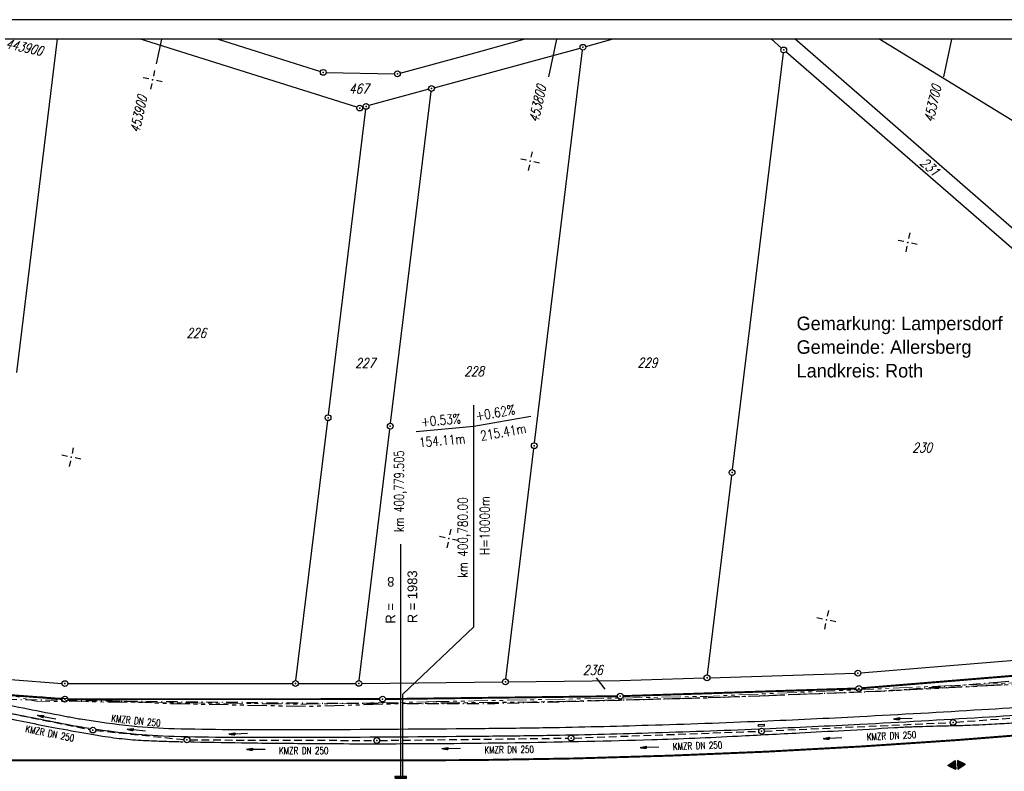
# Model space of a CAD drawing. Extents: x 0 to 1135, y 0 to 420.
# Tile 30 of 77: x 501 to 756, y 225 to 420. Entities that reach past the tile are written whole.
import ezdxf
from ezdxf.enums import TextEntityAlignment as Align

# ---------------------------------------------------------------- set-up
doc = ezdxf.new("R2010")
doc.units = 0
doc.header["$LTSCALE"] = 2
doc.header["$MEASUREMENT"] = 0
for name, pattern in [('AUSGEZOGEN', [0]), ('BAB-FM2', [2.6, 1.5, -0.5, 0.1, -0.5]), ('EinAusfädelung', [3.5, 2.5, -1]), ('GESTRICH-X2', [1.5, 1, -0.5]), ('PHANTOMX2', [5, 2.5, -0.5, 0.5, -0.5, 0.5, -0.5])]:
    doc.linetypes.add(name, pattern=pattern)
doc.layers.get('0').update_dxf_attribs({"color": 8, "linetype": 'AUSGEZOGEN'})
for name, color, linetype in [('ACHSELEMENT', 8, 'AUSGEZOGEN'), ('BAB_FM', 8, 'BAB-FM2'), ('EINAUSF', 8, 'EinAusfädelung'), ('FBRTOP', 8, 'AUSGEZOGEN'), ('FLSTNR', 8, 'AUSGEZOGEN'), ('GEF', 8, 'AUSGEZOGEN'), ('GRENZL', 8, 'AUSGEZOGEN'), ('GRENZL-BAB', 7, 'AUSGEZOGEN'), ('GRENZP', 8, 'AUSGEZOGEN'), ('GRENZP-BAB', 7, 'AUSGEZOGEN'), ('KANAL', 200, 'GESTRICH-X2'), ('Lichtwellenleiter COLT', 8, 'PHANTOMX2'), ('Lichtwellenleiter GLH', 8, 'PHANTOMX2'), ('MULDE', 8, 'AUSGEZOGEN'), ('NETZ', 250, 'AUSGEZOGEN'), ('NZ', 8, 'AUSGEZOGEN'), ('PFEIL', 200, 'CONTINUOUS'), ('PFEILTOP', 8, 'AUSGEZOGEN'), ('RAHMEN', 250, 'AUSGEZOGEN'), ('SCHLITZRINNE', 200, 'AUSGEZOGEN'), ('SCHRIFT', 8, 'AUSGEZOGEN'), ('SCHSYMBOL', 200, 'AUSGEZOGEN'), ('TEXTO', 200, 'CONTINUOUS')]:
    doc.layers.add(name, color=color, linetype=linetype)
doc.styles.add('ROMANS', font='romans.shx', dxfattribs={"width": 0.8})
doc.styles.add('UNIR-H', font='unir_h.shx', dxfattribs={"width": 0.8})

# ---------------------------------------------------------------- blocks, each defined once
blk = doc.blocks.new('IKR')
at = {"color": 0}
for p, q in [((-2.5, 0), (-1, 0)), ((0, 1), (0, 2.5)), ((1, 0), (2.5, 0)), ((0, -2.5), (0, -1))]:
    blk.add_line(p, q, dxfattribs=at)
blk.add_circle((0, 0), 0.05, dxfattribs=at)
blk.add_point((0, 0), dxfattribs=at)
blk = doc.blocks.new('*X46')
at = {"color": 0}
for p, q in [((770.07, 141.84), (771.01, 142.77)), ((770.09, 141.92), (771, 142.83)), ((770.1, 142.01), (770.99, 142.89)), ((770.11, 142.09), (770.98, 142.96)), ((770.13, 142.17), (770.97, 143.02)), ((770.14, 142.26), (770.96, 143.08)), ((770.15, 142.34), (770.95, 143.14)), ((770.16, 142.42), (770.94, 143.2)), ((770.18, 142.51), (770.93, 143.26)), ((770.19, 142.59), (770.92, 143.32)), ((770.2, 142.67), (770.91, 143.38)), ((770.22, 142.76), (770.9, 143.45)), ((770.23, 142.84), (770.89, 143.51)), ((770.24, 142.93), (770.88, 143.57)), ((770.25, 143.01), (770.88, 143.63)), ((770.27, 143.09), (770.87, 143.69)), ((770.28, 143.18), (770.86, 143.75)), ((770.29, 143.26), (770.85, 143.81)), ((770.3, 143.34), (770.84, 143.88)), ((770.32, 143.43), (770.83, 143.94)), ((770.33, 143.51), (770.82, 144)), ((770.34, 143.59), (770.81, 144.06)), ((770.36, 143.68), (770.8, 144.12)), ((770.37, 143.76), (770.79, 144.18)), ((770.38, 143.84), (770.78, 144.24)), ((770.39, 143.93), (770.77, 144.3)), ((770.41, 144.01), (770.76, 144.37)), ((770.42, 144.09), (770.75, 144.43)), ((770.43, 144.18), (770.74, 144.49)), ((770.45, 144.26), (770.73, 144.55)), ((770.46, 144.34), (770.72, 144.61)), ((770.47, 144.43), (770.72, 144.67)), ((770.48, 144.51), (770.71, 144.73)), ((770.5, 144.6), (770.7, 144.8)), ((770.51, 144.68), (770.69, 144.86)), ((770.52, 144.76), (770.68, 144.92)), ((770.53, 144.85), (770.67, 144.98)), ((770.55, 144.93), (770.66, 145.04)), ((770.56, 145.01), (770.65, 145.1)), ((770.57, 145.1), (770.64, 145.16)), ((770.59, 145.18), (770.63, 145.22)), ((770.6, 145.26), (770.62, 145.29)), ((769.55, 138.42), (771.39, 140.26)), ((769.56, 138.5), (771.38, 140.32)), ((769.58, 138.58), (771.37, 140.38)), ((769.59, 138.67), (771.36, 140.44)), ((769.6, 138.75), (771.35, 140.5)), ((769.61, 138.83), (771.34, 140.56)), ((769.63, 138.92), (771.34, 140.63)), ((769.64, 139), (771.33, 140.69)), ((769.65, 139.08), (771.32, 140.75)), ((769.67, 139.17), (771.31, 140.81)), ((769.68, 139.25), (771.3, 140.87)), ((769.69, 139.34), (771.29, 140.93)), ((769.7, 139.42), (771.28, 140.99)), ((769.72, 139.5), (771.27, 141.05)), ((769.73, 139.59), (771.26, 141.12)), ((769.74, 139.67), (771.25, 141.18)), ((769.76, 139.75), (771.24, 141.24)), ((769.77, 139.84), (771.23, 141.3)), ((769.78, 139.92), (771.22, 141.36)), ((769.79, 140), (771.21, 141.42)), ((769.81, 140.09), (771.2, 141.48)), ((769.82, 140.17), (771.19, 141.55)), ((769.83, 140.25), (771.18, 141.61)), ((769.84, 140.34), (771.18, 141.67)), ((769.86, 140.42), (771.17, 141.73)), ((769.87, 140.5), (771.16, 141.79)), ((769.88, 140.59), (771.15, 141.85)), ((769.9, 140.67), (771.14, 141.91)), ((769.91, 140.75), (771.13, 141.97)), ((769.92, 140.84), (771.12, 142.04)), ((769.93, 140.92), (771.11, 142.1)), ((769.95, 141.01), (771.1, 142.16)), ((769.96, 141.09), (771.09, 142.22)), ((769.97, 141.17), (771.08, 142.28)), ((769.99, 141.26), (771.07, 142.34)), ((770, 141.34), (771.06, 142.4)), ((770.01, 141.42), (771.05, 142.47)), ((770.02, 141.51), (771.04, 142.53)), ((770.04, 141.59), (771.03, 142.59)), ((770.05, 141.67), (771.03, 142.65)), ((770.06, 141.76), (771.02, 142.71)), ((769.12, 135.58), (771.71, 138.17)), ((769.13, 135.66), (771.7, 138.23)), ((769.14, 135.75), (771.69, 138.29)), ((769.15, 135.83), (771.68, 138.36)), ((769.16, 135.55), (771.72, 138.11)), ((769.17, 135.91), (771.67, 138.42)), ((769.18, 136), (771.66, 138.48)), ((769.19, 136.08), (771.65, 138.54)), ((769.21, 136.16), (771.64, 138.6)), ((769.22, 136.25), (771.64, 138.66)), ((769.23, 136.33), (771.63, 138.72)), ((769.23, 135.55), (771.73, 138.05)), ((769.24, 136.41), (771.62, 138.79)), ((769.26, 136.5), (771.61, 138.85)), ((769.27, 136.58), (771.6, 138.91)), ((769.28, 136.66), (771.59, 138.97)), ((769.3, 136.75), (771.58, 139.03)), ((769.3, 135.55), (771.74, 137.99)), ((769.31, 136.83), (771.57, 139.09)), ((769.32, 136.91), (771.56, 139.15)), ((769.33, 137), (771.55, 139.21)), ((769.35, 137.08), (771.54, 139.28)), ((769.36, 137.16), (771.53, 139.34)), ((769.37, 137.25), (771.52, 139.4)), ((769.37, 135.55), (771.75, 137.93)), ((769.38, 137.33), (771.51, 139.46)), ((769.4, 137.42), (771.5, 139.52)), ((769.41, 137.5), (771.49, 139.58)), ((769.42, 137.58), (771.49, 139.64)), ((769.44, 137.67), (771.48, 139.71)), ((769.44, 135.55), (771.76, 137.87)), ((769.45, 137.75), (771.47, 139.77)), ((769.46, 137.83), (771.46, 139.83)), ((769.47, 137.92), (771.45, 139.89)), ((769.49, 138), (771.44, 139.95)), ((769.5, 138.08), (771.43, 140.01)), ((769.51, 138.17), (771.42, 140.07)), ((769.51, 135.55), (771.77, 137.8)), ((769.53, 138.25), (771.41, 140.13)), ((769.54, 138.33), (771.4, 140.2)), ((769.58, 135.55), (771.78, 137.74)), ((769.65, 135.55), (771.79, 137.68)), ((769.72, 135.55), (771.79, 137.62)), ((769.79, 135.55), (771.8, 137.56)), ((769.86, 135.55), (771.81, 137.5)), ((769.94, 135.55), (771.82, 137.44)), ((770.01, 135.55), (771.83, 137.38)), ((770.08, 135.55), (771.84, 137.31)), ((770.15, 135.55), (771.85, 137.25)), ((770.22, 135.55), (771.86, 137.19)), ((770.29, 135.55), (771.87, 137.13)), ((770.36, 135.55), (771.88, 137.07)), ((770.43, 135.55), (771.89, 137.01)), ((770.5, 135.55), (771.9, 136.95)), ((770.57, 135.55), (771.91, 136.88)), ((770.64, 135.55), (771.92, 136.82)), ((770.71, 135.55), (771.93, 136.76)), ((770.78, 135.55), (771.94, 136.7)), ((770.85, 135.55), (771.95, 136.64)), ((770.93, 135.55), (771.95, 136.58)), ((771, 135.55), (771.96, 136.52)), ((771.07, 135.55), (771.97, 136.46)), ((771.14, 135.55), (771.98, 136.39)), ((771.21, 135.55), (771.99, 136.33)), ((771.28, 135.55), (772, 136.27)), ((771.35, 135.55), (772.01, 136.21)), ((771.42, 135.55), (772.02, 136.15)), ((771.49, 135.55), (772.03, 136.09)), ((771.56, 135.55), (772.04, 136.03)), ((771.63, 135.55), (772.05, 135.96)), ((771.7, 135.55), (772.06, 135.9)), ((771.77, 135.55), (772.07, 135.84)), ((771.84, 135.55), (772.08, 135.78)), ((771.92, 135.55), (772.09, 135.72)), ((771.99, 135.55), (772.1, 135.66)), ((772.06, 135.55), (772.1, 135.6))]:
    blk.add_line(p, q, dxfattribs=at)
blk = doc.blocks.new('ELPFEIL')
for p, q in [((0, 0), (-1.5, -9.8)), ((0, 0), (0, -70)), ((1.5, -9.8), (0, 0)), ((-1.5, -9.8), (1.5, -9.8))]:
    blk.add_line(p, q)
blk.add_blockref('*X46', (-770.612, -145.349))
blk = doc.blocks.new('GST')
at = {"color": 0}
blk.add_circle((0, 0), 0.75, dxfattribs=at)
blk.add_point((0, 0), dxfattribs=at)
blk = doc.blocks.new('10')
blk.add_blockref('GST', (0, 0))
blk = doc.blocks.new('13')
blk.add_lwpolyline([(0.76, 1.22), (-0.75, 1.22), (-0.75, 1.8), (0.76, 1.8)], close=True)
at = {"rotation": 180}
blk.add_blockref('GST', (0, 0), dxfattribs=at)
blk = doc.blocks.new('PFEIL2')
at = {"color": 0}
for p, q in [((0.88, 0), (-2.4, -0.01)), ((0.88, -0.27), (0.88, 0.28)), ((0.88, 0.28), (2.43, 0.01)), ((0.91, 0.27), (0.88, 0.26)), ((0.97, 0.26), (0.88, 0.25)), ((1.02, 0.25), (0.88, 0.23)), ((1.07, 0.24), (0.88, 0.21)), ((1.13, 0.23), (0.88, 0.19)), ((1.18, 0.22), (0.88, 0.17)), ((1.24, 0.21), (0.88, 0.15)), ((1.29, 0.21), (0.88, 0.14)), ((1.34, 0.2), (0.88, 0.12)), ((1.4, 0.19), (0.88, 0.1)), ((1.45, 0.18), (0.88, 0.08)), ((1.51, 0.17), (0.88, 0.06)), ((1.56, 0.16), (0.88, 0.04)), ((1.61, 0.15), (0.88, 0.02)), ((1.67, 0.14), (0.88, 0.01)), ((1.72, 0.13), (0.88, -0.01)), ((1.78, 0.12), (0.88, -0.03)), ((1.83, 0.11), (0.88, -0.05)), ((1.88, 0.1), (0.88, -0.07)), ((1.94, 0.09), (0.88, -0.09)), ((2.05, 0.08), (0.88, -0.12)), ((1.99, 0.08), (0.88, -0.11)), ((2.1, 0.07), (0.88, -0.14)), ((2.15, 0.06), (0.88, -0.16)), ((2.21, 0.05), (0.88, -0.18)), ((2.26, 0.04), (0.88, -0.2)), ((2.32, 0.03), (0.88, -0.22)), ((2.37, 0.02), (0.88, -0.23)), ((2.42, 0.01), (0.88, -0.25)), ((2.43, 0.01), (0.88, -0.27))]:
    blk.add_line(p, q, dxfattribs=at)
blk = doc.blocks.new('*X23')
at = {"color": 0}
for p, q in [((377.11, 181.02), (378.19, 182.1)), ((377.11, 180.99), (378.2, 182.08)), ((377.12, 181.04), (378.18, 182.1)), ((377.12, 180.99), (378.2, 182.08)), ((377.12, 180.99), (378.2, 182.07)), ((377.13, 180.99), (378.21, 182.06)), ((377.14, 181.06), (378.18, 182.11)), ((377.14, 180.99), (378.21, 182.06)), ((377.15, 181.09), (378.18, 182.11)), ((377.15, 180.99), (378.21, 182.05)), ((377.16, 181.11), (378.17, 182.12)), ((377.16, 180.99), (378.22, 182.05)), ((377.17, 181.13), (378.17, 182.13)), ((377.17, 180.99), (378.22, 182.04)), ((377.18, 181.15), (378.17, 182.13)), ((377.18, 180.99), (378.22, 182.04)), ((377.19, 180.99), (378.23, 182.03)), ((377.2, 181.17), (378.16, 182.14)), ((377.2, 180.99), (378.23, 182.02)), ((377.2, 180.99), (378.23, 182.02)), ((377.21, 181.19), (378.16, 182.14)), ((377.21, 180.99), (378.24, 182.01)), ((377.22, 181.21), (378.16, 182.15)), ((377.22, 180.99), (378.24, 182.01)), ((377.23, 181.23), (378.15, 182.15)), ((377.23, 180.99), (378.24, 182)), ((377.24, 180.99), (378.25, 182)), ((377.25, 181.25), (378.15, 182.16)), ((377.25, 180.99), (378.25, 181.99)), ((377.26, 181.27), (378.15, 182.16)), ((377.26, 180.99), (378.25, 181.99)), ((377.27, 181.29), (378.14, 182.17)), ((377.27, 180.99), (378.25, 181.98)), ((377.27, 180.99), (378.26, 181.97)), ((377.28, 181.32), (378.14, 182.18)), ((377.28, 180.99), (378.26, 181.97)), ((377.29, 181.34), (378.14, 182.18)), ((377.29, 180.99), (378.26, 181.96)), ((377.3, 180.99), (378.27, 181.96)), ((377.31, 181.36), (378.14, 182.19)), ((377.31, 180.99), (378.27, 181.95)), ((377.32, 181.38), (378.13, 182.19)), ((377.32, 180.99), (378.27, 181.95)), ((377.33, 181.4), (378.13, 182.2)), ((377.33, 180.99), (378.28, 181.94)), ((377.34, 181.42), (378.13, 182.2)), ((377.34, 180.99), (378.28, 181.93)), ((377.35, 181.44), (378.12, 182.21)), ((377.35, 180.99), (378.28, 181.93)), ((377.35, 180.99), (378.29, 181.92)), ((377.36, 180.99), (378.29, 181.92)), ((377.37, 181.46), (378.12, 182.22)), ((377.37, 180.99), (378.29, 181.91)), ((377.38, 181.48), (378.12, 182.22)), ((377.38, 180.99), (378.3, 181.91)), ((377.39, 181.5), (378.11, 182.23)), ((377.39, 180.99), (378.3, 181.9)), ((377.4, 181.52), (378.11, 182.23)), ((377.4, 180.99), (378.3, 181.9)), ((377.41, 181.55), (378.11, 182.24)), ((377.41, 180.99), (378.31, 181.89)), ((377.42, 180.99), (378.31, 181.88)), ((377.43, 181.57), (378.1, 182.24)), ((377.43, 180.99), (378.31, 181.88)), ((377.43, 180.99), (378.32, 181.87)), ((377.44, 181.59), (378.1, 182.25)), ((377.44, 180.99), (378.32, 181.87)), ((377.45, 181.61), (378.1, 182.25)), ((377.45, 180.99), (378.32, 181.86)), ((377.46, 181.63), (378.09, 182.26)), ((377.46, 180.99), (378.33, 181.86)), ((377.47, 181.65), (378.09, 182.27)), ((377.47, 180.99), (378.33, 181.85)), ((377.48, 180.99), (378.33, 181.85)), ((377.49, 181.67), (378.09, 182.27)), ((377.49, 180.99), (378.34, 181.84)), ((377.5, 181.69), (378.08, 182.28)), ((377.5, 180.99), (378.34, 181.83)), ((377.5, 180.99), (378.34, 181.83)), ((377.51, 181.71), (378.08, 182.28)), ((377.51, 180.99), (378.35, 181.82)), ((377.52, 181.73), (378.08, 182.29)), ((377.52, 180.99), (378.35, 181.82)), ((377.53, 181.75), (378.07, 182.29)), ((377.53, 180.99), (378.35, 181.81)), ((377.54, 180.99), (378.36, 181.81)), ((377.55, 181.78), (378.07, 182.3)), ((377.55, 180.99), (378.36, 181.8)), ((377.56, 181.8), (378.07, 182.3)), ((377.56, 180.99), (378.36, 181.79)), ((377.57, 181.82), (378.06, 182.31)), ((377.57, 180.99), (378.36, 181.79)), ((377.58, 181.84), (378.06, 182.32)), ((377.58, 180.99), (378.37, 181.78)), ((377.58, 180.99), (378.37, 181.78)), ((377.59, 180.99), (378.37, 181.77)), ((377.6, 181.86), (378.06, 182.32)), ((377.6, 180.99), (378.38, 181.77)), ((377.61, 181.88), (378.05, 182.33)), ((377.61, 180.99), (378.38, 181.76)), ((377.62, 181.9), (378.05, 182.33)), ((377.62, 180.99), (378.38, 181.76)), ((377.63, 181.92), (378.05, 182.34)), ((377.63, 180.99), (378.39, 181.75)), ((377.64, 181.94), (378.04, 182.34)), ((377.64, 180.99), (378.39, 181.74)), ((377.65, 180.99), (378.39, 181.74)), ((377.65, 180.99), (378.4, 181.73)), ((377.66, 181.96), (378.04, 182.35)), ((377.66, 180.99), (378.4, 181.73)), ((377.67, 181.98), (378.04, 182.36)), ((377.67, 180.99), (378.4, 181.72)), ((377.68, 182.01), (378.03, 182.36)), ((377.68, 180.99), (378.41, 181.72)), ((377.69, 182.03), (378.03, 182.37)), ((377.69, 180.99), (378.41, 181.71)), ((377.7, 182.05), (378.03, 182.37)), ((377.7, 180.99), (378.41, 181.71)), ((377.71, 180.99), (378.42, 181.7)), ((377.72, 182.07), (378.03, 182.38)), ((377.72, 180.99), (378.42, 181.69)), ((377.73, 182.09), (378.02, 182.38)), ((377.73, 180.99), (378.42, 181.69)), ((377.73, 180.99), (378.43, 181.68)), ((377.74, 182.11), (378.02, 182.39)), ((377.74, 180.99), (378.43, 181.68)), ((377.75, 182.13), (378.02, 182.39)), ((377.75, 180.99), (378.43, 181.67)), ((377.76, 182.15), (378.01, 182.4)), ((377.76, 180.99), (378.44, 181.67)), ((377.77, 180.99), (378.44, 181.66)), ((377.78, 182.17), (378.01, 182.41)), ((377.78, 180.99), (378.44, 181.65)), ((377.79, 182.19), (378.01, 182.41)), ((377.79, 180.99), (378.45, 181.65)), ((377.8, 182.21), (378, 182.42)), ((377.8, 180.99), (378.45, 181.64)), ((377.81, 182.24), (378, 182.42)), ((377.81, 180.99), (378.45, 181.64)), ((377.81, 180.99), (378.46, 181.63)), ((377.82, 182.26), (378, 182.43)), ((377.82, 180.99), (378.46, 181.63)), ((377.83, 180.99), (378.46, 181.62)), ((377.84, 182.28), (377.99, 182.43)), ((377.84, 180.99), (378.47, 181.62)), ((377.85, 182.3), (377.99, 182.44)), ((377.85, 180.99), (378.47, 181.61)), ((377.86, 182.32), (377.99, 182.44)), ((377.86, 180.99), (378.47, 181.6)), ((377.87, 182.34), (377.98, 182.45)), ((377.87, 180.99), (378.47, 181.6)), ((377.88, 180.99), (378.48, 181.59)), ((377.88, 180.99), (378.48, 181.59)), ((377.89, 182.36), (377.98, 182.46)), ((377.89, 180.99), (378.48, 181.58)), ((377.9, 182.38), (377.98, 182.46)), ((377.9, 180.99), (378.49, 181.58)), ((377.91, 182.4), (377.97, 182.47)), ((377.91, 180.99), (378.49, 181.57)), ((377.92, 182.42), (377.97, 182.47)), ((377.92, 180.99), (378.49, 181.57)), ((377.93, 182.44), (377.97, 182.48)), ((377.93, 180.99), (378.5, 181.56)), ((377.94, 180.99), (378.5, 181.55)), ((377.95, 182.47), (377.96, 182.48)), ((377.95, 180.99), (378.5, 181.55)), ((377.96, 180.99), (378.51, 181.54)), ((377.96, 180.99), (378.51, 181.54)), ((377.97, 180.99), (378.51, 181.53)), ((377.98, 180.99), (378.52, 181.53)), ((377.99, 180.99), (378.52, 181.52)), ((378, 180.99), (378.52, 181.51)), ((378.01, 180.99), (378.53, 181.51)), ((378.02, 180.99), (378.53, 181.5)), ((378.03, 180.99), (378.53, 181.5)), ((378.03, 180.99), (378.54, 181.49)), ((378.04, 180.99), (378.54, 181.49)), ((378.05, 180.99), (378.54, 181.48)), ((378.06, 180.99), (378.55, 181.48)), ((378.07, 180.99), (378.55, 181.47)), ((378.08, 180.99), (378.55, 181.46)), ((378.09, 180.99), (378.56, 181.46)), ((378.1, 180.99), (378.56, 181.45)), ((378.11, 180.99), (378.56, 181.45)), ((378.11, 180.99), (378.57, 181.44)), ((378.12, 180.99), (378.57, 181.44)), ((378.13, 180.99), (378.57, 181.43)), ((378.14, 180.99), (378.58, 181.42)), ((378.15, 180.99), (378.58, 181.42)), ((378.16, 180.99), (378.58, 181.41)), ((378.17, 180.99), (378.58, 181.41)), ((378.18, 180.99), (378.59, 181.4)), ((378.19, 180.99), (378.59, 181.4)), ((378.19, 180.99), (378.59, 181.39)), ((378.2, 180.99), (378.6, 181.39)), ((378.21, 180.99), (378.6, 181.38)), ((378.22, 180.99), (378.6, 181.37)), ((378.23, 180.99), (378.61, 181.37)), ((378.24, 180.99), (378.61, 181.36)), ((378.25, 180.99), (378.61, 181.36)), ((378.26, 180.99), (378.62, 181.35)), ((378.26, 180.99), (378.62, 181.35)), ((378.27, 180.99), (378.62, 181.34)), ((378.28, 180.99), (378.63, 181.34)), ((378.29, 180.99), (378.63, 181.33)), ((378.3, 180.99), (378.63, 181.32)), ((378.31, 180.99), (378.64, 181.32)), ((378.32, 180.99), (378.64, 181.31)), ((378.33, 180.99), (378.64, 181.31)), ((378.34, 180.99), (378.65, 181.3)), ((378.34, 180.99), (378.65, 181.3)), ((378.35, 180.99), (378.65, 181.29)), ((378.36, 180.99), (378.66, 181.28)), ((378.37, 180.99), (378.66, 181.28)), ((378.38, 180.99), (378.66, 181.27)), ((378.39, 180.99), (378.67, 181.27)), ((378.4, 180.99), (378.67, 181.26)), ((378.41, 180.99), (378.67, 181.26)), ((378.42, 180.99), (378.68, 181.25)), ((378.42, 180.99), (378.68, 181.25)), ((378.43, 180.99), (378.68, 181.24)), ((378.44, 180.99), (378.69, 181.23)), ((378.45, 180.99), (378.69, 181.23)), ((378.46, 180.99), (378.69, 181.22)), ((378.47, 180.99), (378.69, 181.22)), ((378.48, 180.99), (378.7, 181.21)), ((378.49, 180.99), (378.7, 181.21)), ((378.49, 180.99), (378.7, 181.2)), ((378.5, 180.99), (378.71, 181.2)), ((378.51, 180.99), (378.71, 181.19)), ((378.52, 180.99), (378.71, 181.18)), ((378.53, 180.99), (378.72, 181.18)), ((378.54, 180.99), (378.72, 181.17)), ((378.55, 180.99), (378.72, 181.17)), ((378.56, 180.99), (378.73, 181.16)), ((378.57, 180.99), (378.73, 181.16)), ((378.57, 180.99), (378.73, 181.15)), ((378.58, 180.99), (378.74, 181.14)), ((378.59, 180.99), (378.74, 181.14)), ((378.6, 180.99), (378.74, 181.13)), ((378.61, 180.99), (378.75, 181.13)), ((378.62, 180.99), (378.75, 181.12)), ((378.63, 180.99), (378.75, 181.12)), ((378.64, 180.99), (378.76, 181.11)), ((378.64, 180.99), (378.76, 181.11)), ((378.65, 180.99), (378.76, 181.1)), ((378.66, 180.99), (378.77, 181.09)), ((378.67, 180.99), (378.77, 181.09)), ((378.68, 180.99), (378.77, 181.08)), ((378.69, 180.99), (378.78, 181.08)), ((378.7, 180.99), (378.78, 181.07)), ((378.71, 180.99), (378.78, 181.07)), ((378.72, 180.99), (378.79, 181.06)), ((378.72, 180.99), (378.79, 181.06)), ((378.73, 180.99), (378.79, 181.05)), ((378.74, 180.99), (378.8, 181.04)), ((378.75, 180.99), (378.8, 181.04)), ((378.76, 180.99), (378.8, 181.03)), ((378.77, 180.99), (378.8, 181.03)), ((378.78, 180.99), (378.81, 181.02)), ((378.79, 180.99), (378.81, 181.02)), ((378.8, 180.99), (378.81, 181.01)), ((378.8, 180.99), (378.82, 181)), ((378.81, 180.99), (378.82, 181)), ((377.1, 180.56), (377.12, 180.58)), ((377.1, 180.57), (377.11, 180.58)), ((377.11, 180.55), (377.14, 180.58)), ((377.11, 180.55), (377.13, 180.58)), ((377.11, 180.56), (377.13, 180.58)), ((377.12, 180.53), (377.17, 180.58)), ((377.12, 180.53), (377.16, 180.58)), ((377.12, 180.54), (377.15, 180.58)), ((377.13, 180.51), (377.21, 180.58)), ((377.13, 180.51), (377.2, 180.58)), ((377.13, 180.52), (377.19, 180.58)), ((377.13, 180.52), (377.18, 180.58)), ((377.14, 180.49), (377.23, 180.58)), ((377.14, 180.49), (377.22, 180.58)), ((377.14, 180.5), (377.21, 180.58)), ((377.15, 180.47), (377.26, 180.58)), ((377.15, 180.48), (377.25, 180.58)), ((377.15, 180.48), (377.24, 180.58)), ((377.16, 180.46), (377.29, 180.58)), ((377.16, 180.46), (377.28, 180.58)), ((377.16, 180.47), (377.27, 180.58)), ((377.17, 180.44), (377.31, 180.58)), ((377.17, 180.44), (377.3, 180.58)), ((377.17, 180.45), (377.29, 180.58)), ((377.18, 180.42), (377.34, 180.58)), ((377.18, 180.43), (377.33, 180.58)), ((377.18, 180.43), (377.32, 180.58)), ((377.19, 180.41), (377.36, 180.58)), ((377.19, 180.41), (377.36, 180.58)), ((377.19, 180.42), (377.35, 180.58)), ((377.2, 180.39), (377.39, 180.58)), ((377.2, 180.39), (377.38, 180.58)), ((377.2, 180.4), (377.37, 180.58)), ((377.21, 180.37), (377.42, 180.58)), ((377.21, 180.38), (377.41, 180.58)), ((377.21, 180.38), (377.4, 180.58)), ((377.22, 180.35), (377.44, 180.58)), ((377.22, 180.36), (377.44, 180.58)), ((377.22, 180.37), (377.43, 180.58)), ((377.23, 180.34), (377.47, 180.58)), ((377.23, 180.34), (377.46, 180.58)), ((377.23, 180.35), (377.45, 180.58)), ((377.24, 180.32), (377.51, 180.58)), ((377.24, 180.32), (377.5, 180.58)), ((377.24, 180.33), (377.49, 180.58)), ((377.24, 180.33), (377.48, 180.58)), ((377.25, 180.3), (377.53, 180.58)), ((377.25, 180.3), (377.52, 180.58)), ((377.25, 180.31), (377.51, 180.58)), ((377.26, 180.28), (377.56, 180.58)), ((377.26, 180.29), (377.55, 180.58)), ((377.26, 180.29), (377.54, 180.58)), ((377.27, 180.27), (377.59, 180.58)), ((377.27, 180.27), (377.58, 180.58)), ((377.27, 180.28), (377.57, 180.58)), ((377.28, 180.25), (377.61, 180.58)), ((377.28, 180.25), (377.6, 180.58)), ((377.28, 180.26), (377.59, 180.58)), ((377.29, 180.23), (377.64, 180.58)), ((377.29, 180.24), (377.63, 180.58)), ((377.29, 180.24), (377.62, 180.58)), ((377.3, 180.21), (377.67, 180.58)), ((377.3, 180.22), (377.66, 180.58)), ((377.3, 180.23), (377.65, 180.58)), ((377.31, 180.2), (377.69, 180.58)), ((377.31, 180.2), (377.68, 180.58)), ((377.31, 180.21), (377.67, 180.58)), ((377.32, 180.18), (377.72, 180.58)), ((377.32, 180.19), (377.71, 180.58)), ((377.32, 180.19), (377.7, 180.58)), ((377.33, 180.16), (377.74, 180.58)), ((377.33, 180.17), (377.74, 180.58)), ((377.33, 180.18), (377.73, 180.58)), ((377.34, 180.16), (377.75, 180.58)), ((377.34, 180.15), (377.76, 180.58)), ((377.34, 180.15), (377.77, 180.58)), ((377.35, 180.14), (377.78, 180.58)), ((377.35, 180.14), (377.79, 180.58)), ((377.35, 180.13), (377.8, 180.58)), ((377.35, 180.12), (377.81, 180.58)), ((377.36, 180.12), (377.82, 180.58)), ((377.36, 180.11), (377.82, 180.58)), ((377.36, 180.11), (377.83, 180.58)), ((377.37, 180.1), (377.84, 180.58)), ((377.37, 180.1), (377.85, 180.58)), ((377.37, 180.09), (377.86, 180.58)), ((377.38, 180.09), (377.87, 180.58)), ((377.38, 180.08), (377.88, 180.58)), ((377.38, 180.07), (377.89, 180.58)), ((377.39, 180.07), (377.89, 180.58)), ((377.39, 180.06), (377.9, 180.58)), ((377.39, 180.06), (377.91, 180.58)), ((377.4, 180.05), (377.92, 180.58)), ((377.4, 180.05), (377.93, 180.58)), ((377.4, 180.04), (377.94, 180.58)), ((377.41, 180.04), (377.95, 180.58)), ((377.41, 180.03), (377.96, 180.58)), ((377.41, 180.02), (377.97, 180.58)), ((377.42, 180.02), (377.97, 180.58)), ((377.42, 180.01), (377.98, 180.58)), ((377.42, 180.01), (377.99, 180.58)), ((377.43, 180), (378, 180.58)), ((377.43, 180), (378.01, 180.58)), ((377.43, 179.99), (378.02, 180.58)), ((377.44, 179.98), (378.03, 180.58)), ((377.44, 179.98), (378.04, 180.58)), ((377.44, 179.97), (378.05, 180.58)), ((377.45, 179.97), (378.05, 180.58)), ((377.45, 179.96), (378.06, 180.58)), ((377.45, 179.96), (378.07, 180.58)), ((377.46, 179.95), (378.08, 180.58)), ((377.46, 179.95), (378.09, 180.58)), ((377.46, 179.94), (378.1, 180.58)), ((377.46, 179.93), (378.11, 180.58)), ((377.47, 179.93), (378.12, 180.58)), ((377.47, 179.92), (378.12, 180.58)), ((377.47, 179.92), (378.13, 180.58)), ((377.48, 179.91), (378.14, 180.58)), ((377.48, 179.91), (378.15, 180.58)), ((377.48, 179.9), (378.16, 180.58)), ((377.49, 179.9), (378.17, 180.58)), ((377.49, 179.89), (378.18, 180.58)), ((377.49, 179.88), (378.19, 180.58)), ((377.5, 179.88), (378.2, 180.58)), ((377.5, 179.87), (378.2, 180.58)), ((377.5, 179.87), (378.21, 180.58)), ((377.51, 179.86), (378.22, 180.58)), ((377.51, 179.86), (378.23, 180.58)), ((377.51, 179.85), (378.24, 180.58)), ((377.52, 179.84), (378.25, 180.58)), ((377.52, 179.84), (378.26, 180.58)), ((377.52, 179.83), (378.27, 180.58)), ((377.53, 179.83), (378.28, 180.58)), ((377.53, 179.82), (378.28, 180.58)), ((377.53, 179.82), (378.29, 180.58)), ((377.54, 179.81), (378.3, 180.58)), ((377.54, 179.81), (378.31, 180.58)), ((377.54, 179.8), (378.32, 180.58)), ((377.55, 179.79), (378.33, 180.58)), ((377.55, 179.79), (378.34, 180.58)), ((377.55, 179.78), (378.35, 180.58)), ((377.56, 179.78), (378.35, 180.58)), ((377.56, 179.77), (378.36, 180.58)), ((377.56, 179.77), (378.37, 180.58)), ((377.57, 179.76), (378.38, 180.58)), ((377.57, 179.76), (378.39, 180.58)), ((377.57, 179.75), (378.4, 180.58)), ((377.57, 179.74), (378.41, 180.58)), ((377.58, 179.74), (378.42, 180.58)), ((377.58, 179.73), (378.43, 180.58)), ((377.58, 179.73), (378.43, 180.58)), ((377.59, 179.72), (378.44, 180.58)), ((377.59, 179.72), (378.45, 180.58)), ((377.59, 179.71), (378.46, 180.58)), ((377.6, 179.7), (378.47, 180.58)), ((377.6, 179.7), (378.48, 180.58)), ((377.6, 179.69), (378.49, 180.58)), ((377.61, 179.69), (378.5, 180.58)), ((377.61, 179.68), (378.5, 180.58)), ((377.61, 179.68), (378.51, 180.58)), ((377.62, 179.67), (378.52, 180.58)), ((377.62, 179.67), (378.53, 180.58)), ((377.62, 179.66), (378.54, 180.58)), ((377.63, 179.65), (378.55, 180.58)), ((377.63, 179.65), (378.56, 180.58)), ((377.63, 179.64), (378.57, 180.58)), ((377.64, 179.64), (378.58, 180.58)), ((377.64, 179.63), (378.58, 180.58)), ((377.64, 179.63), (378.59, 180.58)), ((377.65, 179.62), (378.6, 180.58)), ((377.65, 179.62), (378.61, 180.58)), ((377.65, 179.61), (378.62, 180.58)), ((377.66, 179.6), (378.63, 180.58)), ((377.66, 179.6), (378.64, 180.58)), ((377.66, 179.59), (378.65, 180.58)), ((377.67, 179.59), (378.66, 180.58)), ((377.67, 179.58), (378.66, 180.58)), ((377.67, 179.58), (378.67, 180.58)), ((377.68, 179.57), (378.68, 180.58)), ((377.68, 179.56), (378.69, 180.58)), ((377.68, 179.56), (378.7, 180.58)), ((377.68, 179.55), (378.71, 180.58)), ((377.69, 179.55), (378.72, 180.58)), ((377.69, 179.54), (378.73, 180.58)), ((377.69, 179.54), (378.73, 180.58)), ((377.7, 179.53), (378.74, 180.58)), ((377.7, 179.53), (378.75, 180.58)), ((377.7, 179.52), (378.76, 180.58)), ((377.71, 179.51), (378.77, 180.58)), ((377.71, 179.51), (378.78, 180.58)), ((377.71, 179.5), (378.79, 180.58)), ((377.72, 179.5), (378.8, 180.58)), ((377.72, 179.49), (378.81, 180.58)), ((377.72, 179.49), (378.81, 180.58)), ((377.73, 179.47), (378.81, 180.54)), ((377.74, 179.46), (378.79, 180.52)), ((377.74, 179.46), (378.78, 180.5)), ((377.74, 179.45), (378.77, 180.48)), ((377.75, 179.45), (378.76, 180.46)), ((377.75, 179.44), (378.75, 180.44)), ((377.75, 179.44), (378.73, 180.42)), ((377.76, 179.43), (378.72, 180.4)), ((377.76, 179.42), (378.71, 180.37)), ((377.76, 179.42), (378.7, 180.35)), ((377.77, 179.41), (378.68, 180.33)), ((377.77, 179.41), (378.67, 180.31)), ((377.77, 179.4), (378.66, 180.29)), ((377.78, 179.4), (378.65, 180.27)), ((377.78, 179.39), (378.64, 180.25)), ((377.78, 179.39), (378.62, 180.23)), ((377.79, 179.38), (378.61, 180.21)), ((377.79, 179.37), (378.6, 180.19)), ((377.79, 179.37), (378.59, 180.17)), ((377.79, 179.36), (378.58, 180.14)), ((377.8, 179.36), (378.56, 180.12)), ((377.8, 179.35), (378.55, 180.1)), ((377.8, 179.35), (378.54, 180.08)), ((377.81, 179.34), (378.53, 180.06)), ((377.81, 179.33), (378.52, 180.04)), ((377.81, 179.33), (378.5, 180.02)), ((377.82, 179.32), (378.49, 180)), ((377.82, 179.32), (378.48, 179.98)), ((377.82, 179.31), (378.47, 179.96)), ((377.83, 179.31), (378.46, 179.94)), ((377.83, 179.3), (378.44, 179.91)), ((377.83, 179.3), (378.43, 179.89)), ((377.84, 179.29), (378.42, 179.87)), ((377.84, 179.28), (378.41, 179.85)), ((377.84, 179.28), (378.4, 179.83)), ((377.85, 179.27), (378.38, 179.81)), ((377.85, 179.27), (378.37, 179.79)), ((377.85, 179.26), (378.36, 179.77)), ((377.86, 179.26), (378.35, 179.75)), ((377.86, 179.25), (378.33, 179.73)), ((377.86, 179.25), (378.32, 179.71)), ((377.87, 179.24), (378.31, 179.68)), ((377.87, 179.23), (378.3, 179.66)), ((377.87, 179.23), (378.29, 179.64)), ((377.88, 179.22), (378.27, 179.62)), ((377.88, 179.22), (378.26, 179.6)), ((377.88, 179.21), (378.25, 179.58)), ((377.89, 179.21), (378.24, 179.56)), ((377.89, 179.2), (378.23, 179.54)), ((377.89, 179.19), (378.21, 179.52)), ((377.89, 179.19), (378.2, 179.5)), ((377.9, 179.18), (378.19, 179.48)), ((377.9, 179.18), (378.18, 179.45)), ((377.9, 179.17), (378.17, 179.43)), ((377.91, 179.17), (378.15, 179.41)), ((377.91, 179.16), (378.14, 179.39)), ((377.91, 179.16), (378.13, 179.37)), ((377.92, 179.15), (378.12, 179.35)), ((377.92, 179.14), (378.11, 179.33)), ((377.92, 179.14), (378.09, 179.31)), ((377.93, 179.13), (378.08, 179.29)), ((377.93, 179.13), (378.07, 179.27)), ((377.93, 179.12), (378.06, 179.25)), ((377.94, 179.12), (378.04, 179.22)), ((377.94, 179.11), (378.03, 179.2)), ((377.94, 179.11), (378.02, 179.18)), ((377.95, 179.1), (378.01, 179.16)), ((377.95, 179.09), (378, 179.14)), ((377.95, 179.09), (377.98, 179.12)), ((377.96, 179.08), (377.97, 179.1))]:
    blk.add_line(p, q, dxfattribs=at)
blk = doc.blocks.new('HOCHP')
for points in [[(-0.01, 2.24), (-1.15, 0.27), (1.12, 0.27)], [(-0.01, -2.24), (-1.15, -0.27), (1.12, -0.27)]]:
    blk.add_lwpolyline(points, close=True)
at = {"xscale": 1.311372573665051, "yscale": 1.311372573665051, "zscale": 1.311372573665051}
blk.add_blockref('*X23', (-495.66, -237.08), dxfattribs=at)

msp = doc.modelspace()

# ---------------------------------------------------------------- linework, layer by layer
at = {"layer": 'BAB_FM', "flags": 128}
for points in [[(753.71, 248.41), (770.18, 249.67), (818.88, 255.12), (817.8, 265.11)], [(283.61, 239.41), (323.59, 238.66), (373.59, 241.97), (402.59, 244.08), (409.59, 244.08), (425.59, 244.78), (425.59, 241.98), (482.59, 234.8), (485.59, 244.2), (523.59, 243.55), (573.59, 243.02), (599.93, 242.92), (623.59, 242.9), (678.49, 244.38), (724.81, 246.15), (753.71, 248.41)], [(755, 247.71), (724.81, 246.15)]]:
    msp.add_lwpolyline(points, dxfattribs=at)
at = {"layer": 'EINAUSF', "const_width": 0.5, "flags": 128}
msp.add_lwpolyline([(494.69, 228.13), (494.74, 228.13), (519.75, 228.13), (544.75, 228.13), (569.74, 228.13), (594.74, 228.13), (599.21, 228.13), (619.59, 228.24), (644.42, 228.65), (669.23, 229.38), (694.04, 230.41), (718.82, 231.77), (743.59, 233.43), (753.28, 234.2)], dxfattribs=at)
at = {"layer": 'FBRTOP'}
for points in [[(661.14, 179.11, 0.000001), (685.94, 183.77, 0.000098)], [(499.49, 151.31, 0.000004), (556.36, 151.37, 0.000067)], [(700.61, 186.53, -0.000002), (715, 189.24, -0.000023), (729.21, 191.92, -0.000019), (746.05, 195.09, -0.003046)], [(323.99, 279.88, -0.000006), (352.82, 279.88, -0.000191)], [(495.36, 239.55, 0.003857), (502.57, 238.02, 0.00387), (509.79, 236.61, 0.002372), (518.24, 235.07, 0.005289), (522.04, 234.43, 0.013596), (527.76, 233.7, 0.013964), (533.36, 233.29, 0.003596), (538.67, 233.09, 0.001586), (542.81, 232.98, 0.001763)], [(544.78, 232.94, 0.000363), (545.73, 232.92, 0.001763), (559.81, 232.69, 0.001335), (578.41, 232.51, 0.002994), (602.58, 232.49, 0.002584), (630.59, 232.77, 0.003693), (664.21, 233.53, 0.005567), (686.49, 234.45, 0.000206), (702.5, 235.29, 0.000285), (714.06, 235.91, 0.000813), (726.98, 236.64, -0.002747), (730.81, 236.84, -0.004066), (732.48, 236.9, -0.000916), (739.91, 237.11, -0.001938), (744, 237.2, 0.003095), (746.56, 237.27, 0.005), (746.64, 237.27, 0.000063), (753.01, 237.6, 0.00444), (757.99, 237.9, 0.002967), (765.43, 238.46)]]:
    msp.add_lwpolyline(points, format="xyb", dxfattribs=at)
at = {"layer": 'FBRTOP', "const_width": 0.5}
msp.add_lwpolyline([(753.28, 234.2), (768.33, 235.4), (793.05, 237.69), (817.74, 240.29), (842.39, 243.2), (867, 246.42), (891.58, 249.95), (916.1, 253.79), (940.57, 257.94), (950, 259.66)], dxfattribs=at)
msp.add_lwpolyline([(596.21, 215.91, 0.00001), (599.25, 215.91, 0.00061)], format="xyb", dxfattribs=at)
at = {"layer": 'FLSTNR'}
msp.add_line((649.81, 249.5), (652.12, 246.55), dxfattribs=at)
at = {"layer": 'GRENZL'}
for p, q in [((499.81, 328.61), (510.33, 415)), ((587.89, 397.32), (531.63, 415)), ((551.72, 415), (562.03, 411.76)), ((618.73, 411.53), (631.46, 415)), ((647.13, 413.06), (654.26, 415)), ((695.12, 415), (697.83, 412.64)), ((782.19, 344.54), (701.23, 415)), ((807.3, 363.43), (723, 415)), ((562.03, 411.76), (578.47, 406.58)), ((599.08, 406.17), (618.73, 411.53)), ((607.93, 402.36), (645.68, 412.66)), ((633.9, 310.4), (646.32, 412.11)), ((685.11, 303.45), (698.3, 411.41)), ((780.4, 340.85), (698.96, 411.66)), ((579.94, 406.35), (597.61, 405.99)), ((606.48, 401.97), (590.97, 397.74)), ((596.62, 315.47), (607.11, 401.42)), ((580.5, 317.65), (590.16, 396.8)), ((589.53, 397.35), (589.33, 397.29)), ((572.09, 248.82), (580.32, 316.16)), ((588.47, 248.84), (596.44, 313.98)), ((626.42, 249.22), (633.72, 308.91)), ((678.62, 250.27), (684.93, 301.96)), ((718.35, 250.81), (772.82, 255.32)), ((679.27, 249.55), (716.85, 250.72)), ((498.21, 249.11), (511.56, 248.08)), ((513.06, 248.03), (571.25, 248.07)), ((572.75, 248.07), (587.63, 248.09)), ((589.13, 248.1), (625.58, 248.47)), ((627.08, 248.49), (656.07, 248.84)), ((656.07, 248.84), (677.78, 249.51))]:
    msp.add_line(p, q, dxfattribs=at)
at = {"layer": 'GRENZL-BAB', "const_width": 0.5, "flags": 128}
for points in [[(794, 253.02), (718.58, 246.84)], [(511.55, 244.04), (496.95, 245.14)], [(655.34, 244.77), (595.29, 244.03)], [(717.08, 246.76), (656.84, 244.8)], [(558.14, 244), (513.05, 243.99)], [(558.14, 244), (593.79, 244.02)]]:
    msp.add_lwpolyline(points, dxfattribs=at)
at = {"layer": 'KANAL'}
for p, q in [((494.79, 240.98), (518.81, 236.13)), ((742.99, 238.05), (790.45, 241.57)), ((693.43, 235.75), (741.5, 237.95)), ((520.29, 235.9), (543.15, 233.54)), ((644.1, 233.94), (691.91, 235.69)), ((544.67, 233.46), (592.27, 233.31)), ((593.77, 233.31), (642.59, 233.91))]:
    msp.add_line(p, q, dxfattribs=at)
at = {"layer": 'Lichtwellenleiter COLT', "lineweight": 0, "flags": 128}
for points in [[(608.38, 243.36), (575.05, 242.7), (545.08, 243.01), (504.73, 243.46), (493.95, 246.11), (484.55, 248.2), (438.52, 271.49), (419.75, 284.68), (415.35, 291.11), (414.1, 293), (413.13, 325.78), (411, 328.38)], [(950, 272.39), (946.86, 271.75), (899.6, 263.93), (864.37, 259.22), (832.14, 253.64), (770.24, 248.77), (678.52, 244.73), (618.24, 243.55), (608.38, 243.36)]]:
    msp.add_lwpolyline(points, dxfattribs=at)
at = {"layer": 'Lichtwellenleiter GLH', "flags": 128}
msp.add_lwpolyline([(414.03, 292.71), (431.96, 274.72), (462.26, 256.75), (493.91, 245.44), (509.71, 244.37), (538.91, 242.91), (575.04, 242.16), (599.93, 242.92), (633.39, 243.28), (678.49, 244.38), (724.81, 246.15), (770.26, 248.5), (814.33, 250.51), (864.44, 259), (899.78, 263.82), (922.9, 267.85), (946.94, 271.67), (950, 272.32)], dxfattribs=at)
at = {"layer": 'MULDE'}
for points in [[(778.36, 243.14, -0.00267), (749.66, 241.23, -0.002152), (718.08, 239.44, -0.002678), (692.69, 238.24, -0.002898), (663.32, 237.19, -0.003239), (637.04, 236.56, -0.002106), (621.06, 236.36, -0.000845), (581.25, 236.07, -0.002774), (554.89, 236.08, -0.005113), (540.6, 236.31, -0.018974), (529.63, 237.01, -0.0156), (516.34, 238.79, -0.006692), (513.09, 239.38, -0.001178), (494.54, 243.01, -0.010035), (489.19, 244.19, -0.004958)], [(518.57, 236.41, -0.002982), (516.01, 236.82, -0.006692), (512.71, 237.41, -0.001118), (495.08, 240.87, -0.009784)], [(790.33, 242.13, -0.005682), (778.5, 241.15, -0.00267), (749.78, 239.24, -0.002152), (718.18, 237.44, -0.002615), (693.37, 236.27, -0.002898)], [(691.84, 236.21, -0.002805), (663.38, 235.19, -0.003239), (637.07, 234.56, -0.002106), (621.08, 234.36, -0.000845), (581.26, 234.07, -0.002774), (554.88, 234.08, -0.005113), (540.55, 234.31, -0.018974), (529.42, 235.02, -0.010512), (520.37, 236.14, -0.006692)]]:
    msp.add_lwpolyline(points, format="xyb", dxfattribs=at)
at = {"layer": 'NETZ'}
for p, q in [((537.27, 414.98), (535.89, 408.6)), ((639.56, 414.98), (637.46, 405.2)), ((741.86, 414.98), (739.75, 405.2))]:
    msp.add_line(p, q, dxfattribs=at)
at = {"layer": 'NZ'}
for p, q in [((618.14, 262.72), (618.14, 320.18)), ((618.14, 314.68), (632.91, 317.28)), ((603.2, 313.37), (618.14, 314.68)), ((599.75, 245.31), (618.14, 262.72)), ((599.75, 221.27), (599.75, 245.31))]:
    msp.add_line(p, q, dxfattribs=at)
at = {"layer": 'RAHMEN'}
msp.add_line((1135, 420), (0, 420), dxfattribs=at)
at = {"layer": 'RAHMEN', "const_width": 0.35}
msp.add_lwpolyline([(25, 5), (1130, 5), (1130, 415), (25, 415), (25, 5)], dxfattribs=at)
at = {"layer": 'SCHLITZRINNE'}
msp.add_lwpolyline([(517.48, 212.59), (519.75, 212.63, -0.000009), (532.25, 212.63, 0.000009), (544.74, 212.63, 0.000011), (557.24, 212.63, -0.000003), (569.74, 212.63, -0.000017), (582.24, 212.63, 0.000005), (594.74, 212.63, 0.000053), (595.15, 212.63, 0.000005), (599.26, 212.63, 0.001234), (606.7, 212.65, 0.000703), (619.76, 212.74, 0.002173), (629.96, 212.86, 0.001495), (644.78, 213.15, 0.001644), (657.03, 213.47, 0.001579), (669.78, 213.88, 0.001584), (682.26, 214.37, 0.001578), (694.78, 214.93, 0.00157), (707.28, 215.57, 0.001571), (719.76, 216.29, 0.001576), (732.25, 217.09, 0.001577), (744.73, 217.97, 0.001582), (757.2, 218.93, 0.001583)], format="xyb", dxfattribs=at)

# ---------------------------------------------------------------- block references
at = {"layer": 'ACHSELEMENT', "rotation": 180.0008239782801}
msp.add_blockref('ELPFEIL', (599.25, 214.13), dxfattribs=at)
at = {"layer": 'GEF', "rotation": 273.8416538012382}
msp.add_blockref('HOCHP', (743.15, 226.98), dxfattribs=at)
at = {"layer": 'GRENZP'}
for p in [(646.41, 412.86), (698.39, 412.15), (579.19, 406.36), (598.36, 405.97), (607.2, 402.17), (588.61, 397.1), (590.25, 397.54), (580.41, 316.91), (596.53, 314.72), (633.81, 309.66), (685.02, 302.7), (678.53, 249.53), (717.6, 250.75), (512.31, 248.03), (572, 248.07), (588.38, 248.09), (626.33, 248.48)]:
    msp.add_blockref('GST', p, dxfattribs=at)
at = {"layer": 'GRENZP-BAB'}
for p in [(717.83, 246.78), (512.3, 243.99), (594.54, 244.03), (656.09, 244.78)]:
    msp.add_blockref('GST', p, dxfattribs=at)
at = {"layer": 'NETZ', "rotation": 167.8411}
for p in [(535, 404.43), (632.75, 383.37), (730.51, 362.31), (513.93, 306.68), (611.69, 285.61), (709.45, 264.55)]:
    msp.add_blockref('IKR', p, dxfattribs=at)
at = {"layer": 'PFEIL'}
for p, rotation in [((507.58, 239.37), 168.5926655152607), ((530.81, 236.02), 174.0770655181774), ((711.06, 233.92), 182.6083655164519), ((561.73, 231.04), 179.800565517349), ((612.33, 231.26), 180.7179655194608), ((663.68, 231.56), 182.0916655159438)]:
    msp.add_blockref('PFEIL2', p, dxfattribs=dict(at, rotation=rotation))
at = {"layer": 'PFEILTOP'}
for p, rotation in [((729.22, 239), 182.5835954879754), ((557.15, 235.07), 181.8841768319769)]:
    msp.add_blockref('PFEIL2', p, dxfattribs=dict(at, rotation=rotation))
at = {"layer": 'SCHSYMBOL'}
for name, p, rotation in [('13', (692.67, 235.72), 2.726765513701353), ('10', (742.25, 237.98), 4.17476551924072), ('10', (519.54, 235.99), 359.9999655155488), ('10', (643.34, 233.92), 1.286565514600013), ('10', (543.9, 233.46), 359.9999655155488), ('10', (593.03, 233.29), 359.9999655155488)]:
    msp.add_blockref(name, p, dxfattribs=dict(at, rotation=rotation))

# ---------------------------------------------------------------- texts
at = {"layer": 'ACHSELEMENT', "style": 'ROMANS', "width": 0.75}
msp.add_text('km 400,779.505', height=2.5, rotation=90.0265, dxfattribs=at).set_placement((600.06, 287.29))
at = {"layer": 'ACHSELEMENT', "style": 'UNIR-H'}
for s, rotation, p in [('8', 180.0265, (597.59, 275.65)), ('R = 1983', 90.0265, (603.5, 263.68)), ('R = ', 90.0265, (597.81, 263.58))]:
    msp.add_text(s, height=2.5, rotation=rotation, dxfattribs=at).set_placement(p)
at = {"layer": 'FLSTNR', "style": 'ROMANS', "oblique": 15, "width": 0.8}
for s, p in [('467', (585.83, 400.85)), ('226', (543.74, 337.59)), ('227', (587.45, 329.8)), ('229', (660.52, 329.9)), ('228', (615.65, 327.66)), ('230', (731.67, 307.92)), ('236', (646.4, 250.3))]:
    msp.add_text(s, height=2.5, dxfattribs=at).set_placement(p)
msp.add_text('231', height=2.5, rotation=318.194, dxfattribs=at).set_placement((733.46, 382.68))
at = {"layer": 'NETZ', "style": 'ROMANS', "oblique": 16.6, "width": 0.75}
for s, rotation, p in [('443900', 347.8411, (496.79, 412.66)), ('453800', 77.8411, (634.88, 393.23)), ('453700', 77.8411, (737.17, 393.23)), ('453900', 77.8411, (531.56, 390.53))]:
    msp.add_text(s, height=2.5, rotation=rotation, dxfattribs=at).set_placement(p)
at = {"layer": 'NZ', "style": 'ROMANS', "width": 0.8}
for s, rotation, p in [('+0.62%%%', 9.9995, (618.87, 316.06)), ('+0.53%%%', 4.9995, (604.63, 314.58)), ('215.41m', 9.9995, (620.09, 310.92)), ('154.11m', 4.9995, (604.09, 309.24)), ('km 400,780.00', 89.9995, (616.56, 275.46)), ('H=10000m', 89.9995, (622.25, 281.29))]:
    msp.add_text(s, height=2.5, rotation=rotation, dxfattribs=at).set_placement(p)
at = {"layer": 'SCHRIFT', "style": 'UNIR-H'}
for s, p in [('Gemarkung: Lampersdorf', (701.73, 339.58)), ('Gemeinde: Allersberg', (701.73, 333.46)), ('Landkreis: Roth', (701.73, 327.33))]:
    msp.add_text(s, height=3.5, dxfattribs=at).set_placement(p)
at = {"layer": 'TEXTO', "style": 'ROMANS', "width": 0.75}
for rotation, p in [(354.0771, (530.6, 237.53)), (348.5927, (508.22, 234.22)), (2.6084, (726.34, 233.61)), (2.0917, (676.12, 231.04)), (359.8006, (574.11, 229.76)), (0.718, (627.33, 230.03))]:
    msp.add_text('KMZR DN 250', height=1.8, rotation=rotation, dxfattribs=at).set_placement(p, align=Align.CENTER)

doc.saveas('drawing.dxf')
